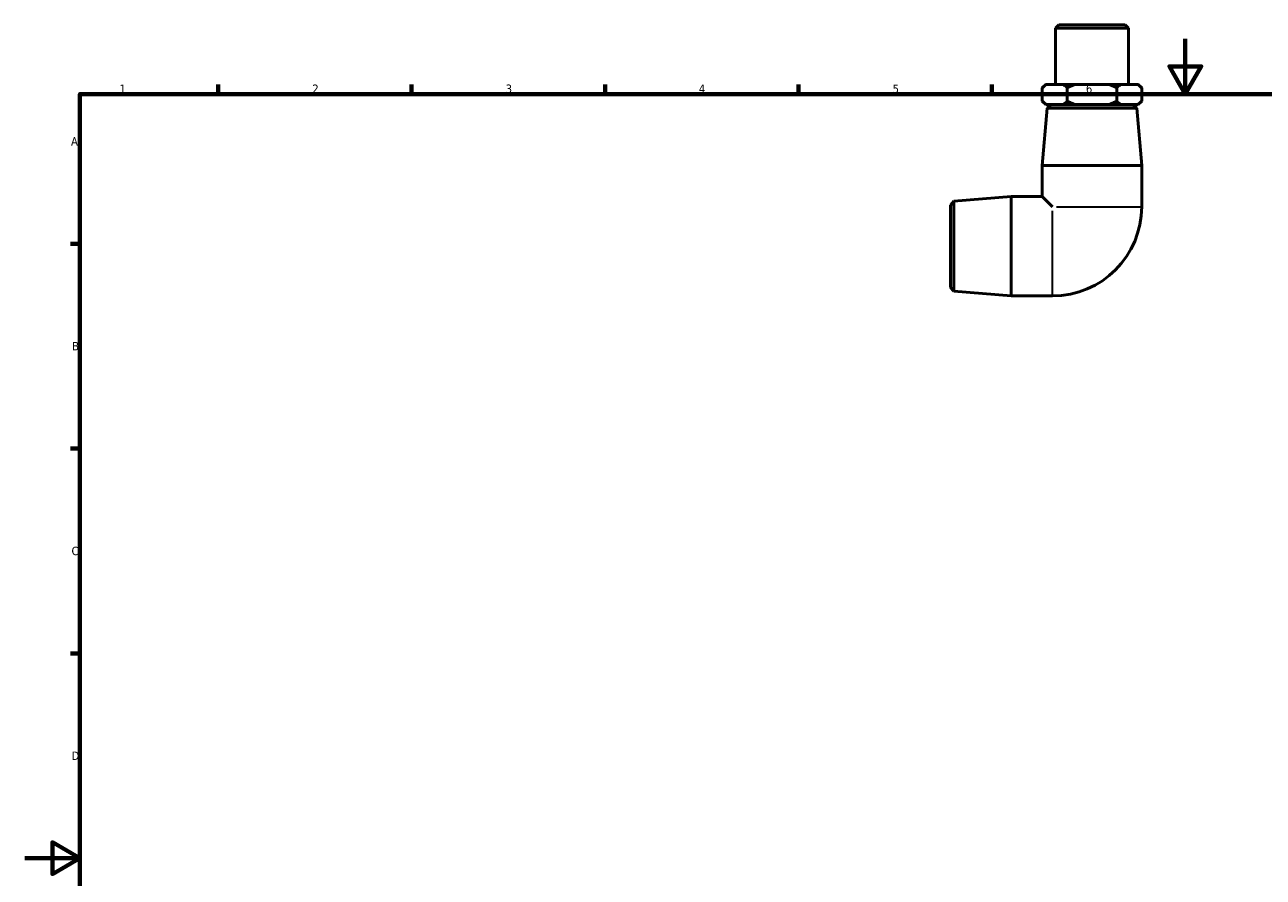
# Model space of a CAD drawing. Header units: millimetres. Extents: x 0 to 897, y -40 to 599.
# Tile 2 of 3: x 0 to 449, y 290 to 599. Entities that reach past the tile are written whole.
import ezdxf

# ---------------------------------------------------------------- set-up
doc = ezdxf.new("R2010")
doc.units = ezdxf.units.MM
for name, color, linetype, lineweight in [('Border (ANSI)', 7, 'Continuous', 70), ('Visible (ANSI)', 7, 'Continuous', 50), ('Visible Narrow (ANSI)', 7, 'Continuous', 35)]:
    doc.layers.add(name, color=color, linetype=linetype, lineweight=lineweight)
doc.styles.add('Note Text (ANSI)', font='tahoma.ttf')

# ---------------------------------------------------------------- blocks, each defined once
blk = doc.blocks.new('Borders Default Border')
at = {"layer": 'Border (ANSI)'}
for p, q in [((70.08, 574), (70.08, 577.45)), ((140.17, 574), (140.17, 577.45)), ((210.25, 574), (210.25, 577.45)), ((280.33, 574), (280.33, 577.45)), ((350.42, 574), (350.42, 577.45)), ((20, 519.75), (16.55, 519.75)), ((20, 445.5), (16.55, 445.5)), ((20, 371.25), (16.55, 371.25))]:
    blk.add_line(p, q, dxfattribs=at)
at = {"layer": 'Border (ANSI)', "flags": 128}
for points in [[(420.5, 594), (420.5, 574), (414.73, 584), (426.27, 584), (420.5, 574)], [(20, 20), (20, 574), (821, 574), (821, 20), (20, 20)], [(0, 297), (20, 297), (10, 302.77), (10, 291.23), (20, 297)]]:
    blk.add_lwpolyline(points, dxfattribs=at)
at = {"layer": 'Border (ANSI)', "color": 230, "true_color": 0xff0080, "char_height": 3.05, "attachment_point": 7, "style": 'Note Text (ANSI)'}
for s, insert in [('1', (34.35, 574.4)), ('2', (104.2, 574.4)), ('3', (174.26, 574.34)), ('4', (244.23, 574.4)), ('5', (314.48, 574.34)), ('6', (384.49, 574.34)), ('A', (16.78, 555.35)), ('B', (17.15, 481.1)), ('C', (16.95, 406.8)), ('D', (16.96, 332.6))]:
    blk.add_mtext(s, dxfattribs=dict(at, insert=insert))

msp = doc.modelspace()

# ---------------------------------------------------------------- linework, layer by layer
at = {"layer": 'Visible (ANSI)'}
for p, q in [((374.719, 599.132), (373.469, 597.882)), ((399.91, 597.882), (373.469, 597.882)), ((373.469, 597.882), (373.469, 577.482)), ((374.719, 599.132), (398.66, 599.132)), ((398.66, 599.132), (399.91, 597.882)), ((399.91, 597.882), (399.91, 577.482)), ((369.939, 577.482), (368.689, 576.232)), ((368.689, 571.482), (368.689, 576.232)), ((369.939, 577.482), (370.125, 577.482)), ((370.125, 577.482), (376.254, 577.482)), ((376.254, 577.482), (380.561, 577.482)), ((377.689, 571.482), (377.689, 576.232)), ((380.561, 577.482), (392.818, 577.482)), ((392.818, 577.482), (397.125, 577.482)), ((395.689, 571.482), (395.689, 576.232)), ((397.125, 577.482), (403.254, 577.482)), ((403.254, 577.482), (403.439, 577.482)), ((403.439, 577.482), (404.689, 576.232)), ((404.689, 576.232), (404.689, 571.482)), ((369.939, 570.232), (368.689, 571.482)), ((370.125, 570.232), (369.939, 570.232)), ((376.254, 570.232), (370.125, 570.232)), ((371.739, 570.132), (370.388, 568.886)), ((371.739, 570.132), (401.639, 570.132)), ((374.189, 570.232), (374.189, 570.132)), ((380.561, 570.232), (376.254, 570.232)), ((392.818, 570.232), (380.561, 570.232)), ((397.125, 570.232), (392.818, 570.232)), ((403.254, 570.232), (397.125, 570.232)), ((399.189, 570.232), (399.189, 570.132)), ((401.639, 570.132), (402.991, 568.886)), ((403.439, 570.232), (403.254, 570.232)), ((403.439, 570.232), (404.689, 571.482)), ((370.388, 568.886), (368.689, 548.132)), ((402.991, 568.886), (370.388, 568.886)), ((402.991, 568.886), (404.689, 548.132)), ((368.689, 548.132), (404.689, 548.132)), ((368.689, 548.132), (368.689, 536.832)), ((404.689, 548.132), (404.689, 533.132)), ((335.389, 533.782), (336.635, 535.134)), ((336.635, 535.134), (357.389, 536.832)), ((336.635, 535.134), (336.635, 502.53)), ((357.389, 500.832), (357.389, 536.832)), ((357.389, 536.832), (368.689, 536.832)), ((368.689, 536.832), (372.389, 533.132)), ((335.389, 503.882), (335.389, 533.782)), ((335.389, 503.882), (336.635, 502.53)), ((336.635, 502.53), (357.389, 500.832)), ((357.389, 500.832), (372.389, 500.832))]:
    msp.add_line(p, q, dxfattribs=at)
msp.add_arc((372.389, 533.132), 32.3, 270, 0, dxfattribs=at)
for points in [[(368.689, 576.232), (369.433, 576.976), (370.125, 577.482)], [(376.254, 577.482), (376.946, 576.976), (377.689, 576.232)], [(377.689, 576.232), (379.177, 576.976), (380.561, 577.482)], [(392.818, 577.482), (394.202, 576.976), (395.689, 576.232)], [(395.689, 576.232), (396.433, 576.976), (397.125, 577.482)], [(403.254, 577.482), (403.946, 576.976), (404.689, 576.232)], [(370.125, 570.232), (369.433, 570.739), (368.689, 571.482)], [(377.689, 571.482), (376.946, 570.739), (376.254, 570.232)], [(380.561, 570.232), (379.177, 570.739), (377.689, 571.482)], [(395.689, 571.482), (394.202, 570.739), (392.818, 570.232)], [(397.125, 570.232), (396.433, 570.739), (395.689, 571.482)], [(404.689, 571.482), (403.946, 570.739), (403.254, 570.232)]]:
    msp.add_rational_spline(points, [1, 1.00343091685, 1], degree=2, dxfattribs=at)
at = {"layer": 'Visible Narrow (ANSI)'}
for p, q in [((372.389, 500.972), (372.389, 531.665)), ((373.857, 533.132), (404.55, 533.132))]:
    msp.add_line(p, q, dxfattribs=at)

# ---------------------------------------------------------------- block references
msp.add_blockref('Borders Default Border', (0, 0))

doc.saveas('drawing.dxf')
